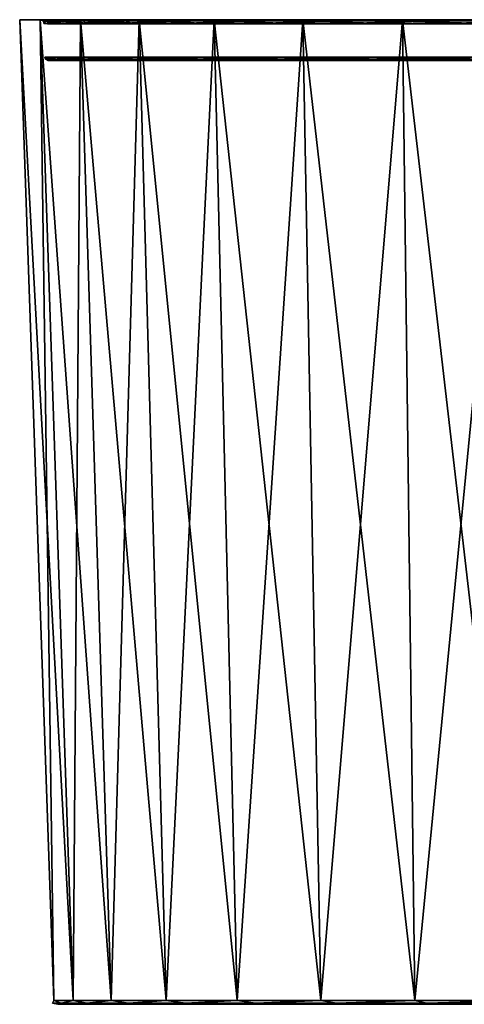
# Model space of a CAD drawing. Header units: millimetres. Extents: x -45.8 to 45.8, y 0 to 75.1.
# Tile 1 of 8: x -45.8 to -11.9, y 0 to 75. Entities that reach past the tile are written whole.
import ezdxf

# ---------------------------------------------------------------- set-up
doc = ezdxf.new("R2010")
doc.units = ezdxf.units.MM
doc.header["$LTSCALE"] = 65.185185
for name, color, linetype in [('1', 7, 'CONTINUOUS'), ('11', 7, 'CONTINUOUS'), ('16', 7, 'CONTINUOUS'), ('17', 7, 'CONTINUOUS'), ('18', 7, 'CONTINUOUS'), ('19', 7, 'CONTINUOUS'), ('2', 7, 'CONTINUOUS'), ('5', 7, 'CONTINUOUS'), ('8', 7, 'CONTINUOUS'), ('9', 7, 'CONTINUOUS')]:
    doc.layers.add(name, color=color, linetype=linetype)

msp = doc.modelspace()

# ---------------------------------------------------------------- linework, layer by layer
at = {"layer": '1', "color": 151, "linetype": 'Continuous', "true_color": 0x94c5ff}
for points in [[(-42.907, 0, 3.976), (-41.446, 0, -11.793), (-41.446, 0, 11.793), (-42.907, 0, 3.976)], [(-42.907, 0, -3.976), (-41.446, 0, -11.793), (-42.907, 0, 3.976), (-42.907, 0, -3.976)], [(-41.446, 0, 11.793), (-38.574, 0, -19.208), (-38.574, 0, 19.208), (-41.446, 0, 11.793)], [(-41.446, 0, -11.793), (-38.574, 0, -19.208), (-41.446, 0, 11.793), (-41.446, 0, -11.793)], [(-38.574, 0, -19.208), (-34.387, 0, -25.968), (-38.574, 0, 19.208), (-38.574, 0, -19.208)], [(-38.574, 0, 19.208), (-34.387, 0, -25.968), (-34.387, 0, 25.968), (-38.574, 0, 19.208)], [(-34.387, 0, 25.968), (-29.03, 0, -31.845), (-29.03, 0, 31.845), (-34.387, 0, 25.968)], [(-34.387, 0, -25.968), (-29.03, 0, -31.845), (-34.387, 0, 25.968), (-34.387, 0, -25.968)], [(-29.03, 0, 31.845), (-22.684, 0, -36.637), (-22.684, 0, 36.637), (-29.03, 0, 31.845)], [(-29.03, 0, -31.845), (-22.684, 0, -36.637), (-29.03, 0, 31.845), (-29.03, 0, -31.845)], [(-22.684, 0, 36.637), (-15.566, 0, -40.181), (-15.566, 0, 40.181), (-22.684, 0, 36.637)], [(-22.684, 0, -36.637), (-15.566, 0, -40.181), (-22.684, 0, 36.637), (-22.684, 0, -36.637)], [(-15.566, 0, 40.181), (-7.918, 0, -42.358), (-7.918, 0, 42.358), (-15.566, 0, 40.181)], [(-15.566, 0, -40.181), (-7.918, 0, -42.358), (-15.566, 0, 40.181), (-15.566, 0, -40.181)]]:
    msp.add_3dface(points, dxfattribs=at)
at = {"layer": '11', "color": 151, "linetype": 'Continuous', "true_color": 0x94c5ff}
for points in [[(-43.888, 72.138, 1.041), (-43.27, 71.994, -7.155), (-43.312, 72.138, -7.162), (-43.888, 72.138, 1.041)], [(-42.924, 72.138, 9.207), (-43.845, 71.994, 1.04), (-43.888, 72.138, 1.041), (-42.924, 72.138, 9.207)], [(-43.845, 71.994, 1.04), (-43.27, 71.994, -7.155), (-43.888, 72.138, 1.041), (-43.845, 71.994, 1.04)], [(-42.882, 71.994, 9.198), (-43.845, 71.994, 1.04), (-42.924, 72.138, 9.207), (-42.882, 71.994, 9.198)], [(-43.312, 72.138, -7.162), (-41.176, 71.994, -15.099), (-41.216, 72.138, -15.114), (-43.312, 72.138, -7.162)], [(-43.27, 71.994, -7.155), (-41.176, 71.994, -15.099), (-43.312, 72.138, -7.162), (-43.27, 71.994, -7.155)], [(-40.454, 72.138, 17.051), (-42.882, 71.994, 9.198), (-42.924, 72.138, 9.207), (-40.454, 72.138, 17.051)], [(-40.414, 71.994, 17.034), (-42.882, 71.994, 9.198), (-40.454, 72.138, 17.051), (-40.414, 71.994, 17.034)], [(-41.216, 72.138, -15.114), (-37.638, 71.994, -22.513), (-37.675, 72.138, -22.535), (-41.216, 72.138, -15.114)], [(-41.176, 71.994, -15.099), (-37.638, 71.994, -22.513), (-41.216, 72.138, -15.114), (-41.176, 71.994, -15.099)], [(-36.564, 72.138, 24.296), (-40.414, 71.994, 17.034), (-40.454, 72.138, 17.051), (-36.564, 72.138, 24.296)], [(-36.528, 71.994, 24.272), (-40.414, 71.994, 17.034), (-36.564, 72.138, 24.296), (-36.528, 71.994, 24.272)], [(-37.675, 72.138, -22.535), (-32.779, 71.994, -29.137), (-32.811, 72.138, -29.166), (-37.675, 72.138, -22.535)], [(-37.638, 71.994, -22.513), (-32.779, 71.994, -29.137), (-37.675, 72.138, -22.535), (-37.638, 71.994, -22.513)], [(-31.392, 72.138, 30.688), (-36.528, 71.994, 24.272), (-36.564, 72.138, 24.296), (-31.392, 72.138, 30.688)], [(-31.361, 71.994, 30.659), (-36.528, 71.994, 24.272), (-31.392, 72.138, 30.688), (-31.361, 71.994, 30.659)], [(-32.779, 71.994, -29.137), (-26.77, 71.994, -34.739), (-32.811, 72.138, -29.166), (-32.779, 71.994, -29.137)], [(-32.811, 72.138, -29.166), (-26.77, 71.994, -34.739), (-26.796, 72.138, -34.773), (-32.811, 72.138, -29.166)], [(-25.118, 72.138, 36.004), (-31.361, 71.994, 30.659), (-31.392, 72.138, 30.688), (-25.118, 72.138, 36.004)], [(-25.093, 71.994, 35.969), (-31.361, 71.994, 30.659), (-25.118, 72.138, 36.004), (-25.093, 71.994, 35.969)], [(-26.77, 71.994, -34.739), (-19.822, 71.994, -39.122), (-26.796, 72.138, -34.773), (-26.77, 71.994, -34.739)], [(-26.796, 72.138, -34.773), (-19.822, 71.994, -39.122), (-19.842, 72.138, -39.16), (-26.796, 72.138, -34.773)], [(-17.963, 72.138, 40.057), (-25.093, 71.994, 35.969), (-25.118, 72.138, 36.004), (-17.963, 72.138, 40.057)], [(-17.945, 71.994, 40.018), (-25.093, 71.994, 35.969), (-17.963, 72.138, 40.057), (-17.945, 71.994, 40.018)], [(-19.822, 71.994, -39.122), (-12.179, 71.994, -42.133), (-19.842, 72.138, -39.16), (-19.822, 71.994, -39.122)], [(-19.842, 72.138, -39.16), (-12.179, 71.994, -42.133), (-12.19, 72.138, -42.174), (-19.842, 72.138, -39.16)], [(-10.177, 72.138, 42.704), (-17.945, 71.994, 40.018), (-17.963, 72.138, 40.057), (-10.177, 72.138, 42.704)], [(-10.167, 71.994, 42.663), (-17.945, 71.994, 40.018), (-10.177, 72.138, 42.704), (-10.167, 71.994, 42.663)], [(-12.179, 71.994, -42.133), (-4.108, 71.994, -43.665), (-12.19, 72.138, -42.174), (-12.179, 71.994, -42.133)], [(-12.19, 72.138, -42.174), (-4.108, 71.994, -43.665), (-4.112, 72.138, -43.707), (-12.19, 72.138, -42.174)], [(-43.845, 71.994, 1.04), (-43.465, 71.888, -4.984), (-43.27, 71.994, -7.155), (-43.845, 71.994, 1.04)], [(-42.882, 71.994, 9.198), (-43.649, 71.888, 2.968), (-43.845, 71.994, 1.04), (-42.882, 71.994, 9.198)], [(-43.649, 71.888, 2.968), (-43.465, 71.888, -4.984), (-43.845, 71.994, 1.04), (-43.649, 71.888, 2.968)], [(-42.391, 71.888, 10.822), (-43.649, 71.888, 2.968), (-42.882, 71.994, 9.198), (-42.391, 71.888, 10.822)], [(-43.465, 71.888, -4.984), (-41.845, 71.888, -12.771), (-43.27, 71.994, -7.155), (-43.465, 71.888, -4.984)], [(-43.27, 71.994, -7.155), (-41.845, 71.888, -12.771), (-41.176, 71.994, -15.099), (-43.27, 71.994, -7.155)], [(-40.414, 71.994, 17.034), (-42.391, 71.888, 10.822), (-42.882, 71.994, 9.198), (-40.414, 71.994, 17.034)], [(-39.73, 71.888, 18.319), (-42.391, 71.888, 10.822), (-40.414, 71.994, 17.034), (-39.73, 71.888, 18.319)], [(-41.845, 71.888, -12.771), (-38.841, 71.888, -20.137), (-41.176, 71.994, -15.099), (-41.845, 71.888, -12.771)], [(-41.176, 71.994, -15.099), (-38.841, 71.888, -20.137), (-37.638, 71.994, -22.513), (-41.176, 71.994, -15.099)], [(-36.528, 71.994, 24.272), (-39.73, 71.888, 18.319), (-40.414, 71.994, 17.034), (-36.528, 71.994, 24.272)], [(-35.757, 71.888, 25.209), (-39.73, 71.888, 18.319), (-36.528, 71.994, 24.272), (-35.757, 71.888, 25.209)], [(-38.841, 71.888, -20.137), (-34.553, 71.888, -26.836), (-37.638, 71.994, -22.513), (-38.841, 71.888, -20.137)], [(-37.638, 71.994, -22.513), (-34.553, 71.888, -26.836), (-32.779, 71.994, -29.137), (-37.638, 71.994, -22.513)], [(-31.361, 71.994, 30.659), (-35.757, 71.888, 25.209), (-36.528, 71.994, 24.272), (-31.361, 71.994, 30.659)], [(-30.602, 71.888, 31.267), (-35.757, 71.888, 25.209), (-31.361, 71.994, 30.659), (-30.602, 71.888, 31.267)], [(-34.553, 71.888, -26.836), (-29.123, 71.888, -32.649), (-32.779, 71.994, -29.137), (-34.553, 71.888, -26.836)], [(-32.779, 71.994, -29.137), (-29.123, 71.888, -32.649), (-26.77, 71.994, -34.739), (-32.779, 71.994, -29.137)], [(-25.093, 71.994, 35.969), (-30.602, 71.888, 31.267), (-31.361, 71.994, 30.659), (-25.093, 71.994, 35.969)], [(-24.435, 71.888, 36.291), (-30.602, 71.888, 31.267), (-25.093, 71.994, 35.969), (-24.435, 71.888, 36.291)], [(-29.123, 71.888, -32.649), (-22.73, 71.888, -37.382), (-26.77, 71.994, -34.739), (-29.123, 71.888, -32.649)], [(-26.77, 71.994, -34.739), (-22.73, 71.888, -37.382), (-19.822, 71.994, -39.122), (-26.77, 71.994, -34.739)], [(-17.945, 71.994, 40.018), (-24.435, 71.888, 36.291), (-25.093, 71.994, 35.969), (-17.945, 71.994, 40.018)], [(-17.46, 71.888, 40.115), (-24.435, 71.888, 36.291), (-17.945, 71.994, 40.018), (-17.46, 71.888, 40.115)], [(-22.73, 71.888, -37.382), (-15.586, 71.888, -40.88), (-19.822, 71.994, -39.122), (-22.73, 71.888, -37.382)], [(-19.822, 71.994, -39.122), (-15.586, 71.888, -40.88), (-12.179, 71.994, -42.133), (-19.822, 71.994, -39.122)], [(-10.167, 71.994, 42.663), (-17.46, 71.888, 40.115), (-17.945, 71.994, 40.018), (-10.167, 71.994, 42.663)], [(-9.908, 71.888, 42.614), (-17.46, 71.888, 40.115), (-10.167, 71.994, 42.663), (-9.908, 71.888, 42.614)], [(-15.586, 71.888, -40.88), (-7.927, 71.888, -43.026), (-12.179, 71.994, -42.133), (-15.586, 71.888, -40.88)], [(-12.179, 71.994, -42.133), (-7.927, 71.888, -43.026), (-4.108, 71.994, -43.665), (-12.179, 71.994, -42.133)]]:
    msp.add_3dface(points, dxfattribs=at)
at = {"layer": '16', "color": 7, "linetype": 'Continuous', "true_color": 0xfbfbfb}
for points in [[(-43.389, 75), (-22.5, 75), (-21.733, 75, -5.823), (-43.389, 75)], [(-42.651, 75, -7.972), (-43.389, 75), (-21.733, 75, -5.823), (-42.651, 75, -7.972)], [(-43.389, 75), (-42.651, 75, 7.972), (-22.5, 75), (-43.389, 75)], [(-19.486, 75, -11.25), (-42.651, 75, -7.972), (-21.733, 75, -5.823), (-19.486, 75, -11.25)], [(-40.459, 75, -15.674), (-42.651, 75, -7.972), (-19.486, 75, -11.25), (-40.459, 75, -15.674)], [(-21.733, 75, 5.823), (-42.651, 75, 7.972), (-19.486, 75, 11.25), (-21.733, 75, 5.823)], [(-22.5, 75), (-42.651, 75, 7.972), (-21.733, 75, 5.823), (-22.5, 75)], [(-42.651, 75, 7.972), (-40.459, 75, 15.674), (-19.486, 75, 11.25), (-42.651, 75, 7.972)], [(-11.25, 75, -19.486), (-40.459, 75, -15.674), (-15.91, 75, -15.91), (-11.25, 75, -19.486)], [(-5.823, 75, -21.733), (-40.459, 75, -15.674), (-11.25, 75, -19.486), (-5.823, 75, -21.733)], [(-36.891, 75, -22.841), (-40.459, 75, -15.674), (-5.823, 75, -21.733), (-36.891, 75, -22.841)], [(-19.486, 75, 11.25), (-40.459, 75, 15.674), (-15.91, 75, 15.91), (-19.486, 75, 11.25)], [(-15.91, 75, -15.91), (-40.459, 75, -15.674), (-19.486, 75, -11.25), (-15.91, 75, -15.91)], [(-40.459, 75, 15.674), (-36.891, 75, 22.841), (-15.91, 75, 15.91), (-40.459, 75, 15.674)], [(-36.891, 75, 22.841), (36.891, 75, 22.841), (0, 75, 22.5), (-36.891, 75, 22.841)], [(-32.065, 75, 29.231), (36.891, 75, 22.841), (-36.891, 75, 22.841), (-32.065, 75, 29.231)], [(0, 75, -22.5), (-36.891, 75, -22.841), (-5.823, 75, -21.733), (0, 75, -22.5)], [(36.891, 75, -22.841), (-36.891, 75, -22.841), (0, 75, -22.5), (36.891, 75, -22.841)], [(32.065, 75, -29.231), (-36.891, 75, -22.841), (36.891, 75, -22.841), (32.065, 75, -29.231)], [(-32.065, 75, -29.231), (-36.891, 75, -22.841), (32.065, 75, -29.231), (-32.065, 75, -29.231)], [(-5.823, 75, 21.733), (-36.891, 75, 22.841), (0, 75, 22.5), (-5.823, 75, 21.733)], [(-11.25, 75, 19.486), (-36.891, 75, 22.841), (-5.823, 75, 21.733), (-11.25, 75, 19.486)], [(-15.91, 75, 15.91), (-36.891, 75, 22.841), (-11.25, 75, 19.486), (-15.91, 75, 15.91)], [(32.065, 75, 29.231), (36.891, 75, 22.841), (-32.065, 75, 29.231), (32.065, 75, 29.231)], [(-26.148, 75, 34.625), (32.065, 75, 29.231), (-32.065, 75, 29.231), (-26.148, 75, 34.625)], [(26.148, 75, -34.625), (-32.065, 75, -29.231), (32.065, 75, -29.231), (26.148, 75, -34.625)], [(-26.148, 75, -34.625), (-32.065, 75, -29.231), (26.148, 75, -34.625), (-26.148, 75, -34.625)], [(19.34, 75, -38.84), (-26.148, 75, -34.625), (26.148, 75, -34.625), (19.34, 75, -38.84)], [(-19.34, 75, -38.84), (-26.148, 75, -34.625), (19.34, 75, -38.84), (-19.34, 75, -38.84)], [(26.148, 75, 34.625), (32.065, 75, 29.231), (-26.148, 75, 34.625), (26.148, 75, 34.625)], [(-19.34, 75, 38.84), (26.148, 75, 34.625), (-26.148, 75, 34.625), (-19.34, 75, 38.84)], [(11.874, 75, -41.733), (-19.34, 75, -38.84), (19.34, 75, -38.84), (11.874, 75, -41.733)], [(-11.874, 75, -41.733), (-19.34, 75, -38.84), (11.874, 75, -41.733), (-11.874, 75, -41.733)], [(-19.34, 75, 38.84), (-11.874, 75, 41.733), (-8.687, 75, 40.715), (-19.34, 75, 38.84)], [(26.148, 75, 34.625), (-19.34, 75, 38.84), (-8.195, 75, 38.294), (26.148, 75, 34.625)], [(-8.195, 75, 38.294), (-19.34, 75, 38.84), (-8.687, 75, 40.715), (-8.195, 75, 38.294)]]:
    msp.add_3dface(points, dxfattribs=at)
at = {"layer": '17', "color": 250, "linetype": 'Continuous', "true_color": 0x1c1c1c}
for points in [[(-42.943, 74.908, 7.572), (-43.389, 75), (-43.605, 74.908), (-42.943, 74.908, 7.572)], [(-42.651, 75, 7.972), (-43.389, 75), (-42.943, 74.908, 7.572), (-42.651, 75, 7.972)], [(-40.975, 74.908, 14.914), (-42.651, 75, 7.972), (-42.943, 74.908, 7.572), (-40.975, 74.908, 14.914)], [(-40.459, 75, 15.674), (-42.651, 75, 7.972), (-40.975, 74.908, 14.914), (-40.459, 75, 15.674)], [(-37.763, 74.908, 21.803), (-40.459, 75, 15.674), (-40.975, 74.908, 14.914), (-37.763, 74.908, 21.803)], [(-36.891, 75, 22.841), (-40.459, 75, 15.674), (-37.763, 74.908, 21.803), (-36.891, 75, 22.841)], [(-33.403, 74.908, 28.029), (-36.891, 75, 22.841), (-37.763, 74.908, 21.803), (-33.403, 74.908, 28.029)], [(-32.065, 75, 29.231), (-36.891, 75, 22.841), (-33.403, 74.908, 28.029), (-32.065, 75, 29.231)], [(-28.029, 74.908, 33.403), (-32.065, 75, 29.231), (-33.403, 74.908, 28.029), (-28.029, 74.908, 33.403)], [(-26.148, 75, 34.625), (-32.065, 75, 29.231), (-28.029, 74.908, 33.403), (-26.148, 75, 34.625)], [(-21.803, 74.908, 37.763), (-26.148, 75, 34.625), (-28.029, 74.908, 33.403), (-21.803, 74.908, 37.763)], [(-19.34, 75, 38.84), (-26.148, 75, 34.625), (-21.803, 74.908, 37.763), (-19.34, 75, 38.84)], [(-14.914, 74.908, 40.975), (-19.34, 75, 38.84), (-21.803, 74.908, 37.763), (-14.914, 74.908, 40.975)], [(-11.874, 75, 41.733), (-19.34, 75, 38.84), (-14.914, 74.908, 40.975), (-11.874, 75, 41.733)], [(-7.572, 74.908, 42.943), (-11.874, 75, 41.733), (-14.914, 74.908, 40.975), (-7.572, 74.908, 42.943)], [(-42.945, 74.69, 8.028), (-43.605, 74.908), (-43.689, 74.69), (-42.945, 74.69, 8.028)], [(-42.943, 74.908, 7.572), (-43.605, 74.908), (-42.945, 74.69, 8.028), (-42.943, 74.908, 7.572)], [(-40.975, 74.908, 14.914), (-42.943, 74.908, 7.572), (-42.945, 74.69, 8.028), (-40.975, 74.908, 14.914)], [(-40.739, 74.69, 15.782), (-40.975, 74.908, 14.914), (-42.945, 74.69, 8.028), (-40.739, 74.69, 15.782)], [(-37.763, 74.908, 21.803), (-40.975, 74.908, 14.914), (-40.739, 74.69, 15.782), (-37.763, 74.908, 21.803)], [(-37.145, 74.69, 22.999), (-37.763, 74.908, 21.803), (-40.739, 74.69, 15.782), (-37.145, 74.69, 22.999)], [(-33.403, 74.908, 28.029), (-37.763, 74.908, 21.803), (-37.145, 74.69, 22.999), (-33.403, 74.908, 28.029)], [(-32.287, 74.69, 29.433), (-33.403, 74.908, 28.029), (-37.145, 74.69, 22.999), (-32.287, 74.69, 29.433)], [(-28.029, 74.908, 33.403), (-33.403, 74.908, 28.029), (-32.287, 74.69, 29.433), (-28.029, 74.908, 33.403)], [(-26.329, 74.69, 34.865), (-28.029, 74.908, 33.403), (-32.287, 74.69, 29.433), (-26.329, 74.69, 34.865)], [(-21.803, 74.908, 37.763), (-28.029, 74.908, 33.403), (-26.329, 74.69, 34.865), (-21.803, 74.908, 37.763)], [(-19.474, 74.69, 39.109), (-21.803, 74.908, 37.763), (-26.329, 74.69, 34.865), (-19.474, 74.69, 39.109)], [(-14.914, 74.908, 40.975), (-21.803, 74.908, 37.763), (-19.474, 74.69, 39.109), (-14.914, 74.908, 40.975)], [(-11.956, 74.69, 42.021), (-14.914, 74.908, 40.975), (-19.474, 74.69, 39.109), (-11.956, 74.69, 42.021)], [(-7.572, 74.908, 42.943), (-14.914, 74.908, 40.975), (-11.956, 74.69, 42.021), (-7.572, 74.908, 42.943)], [(-4.031, 74.69, 43.503), (-7.572, 74.908, 42.943), (-11.956, 74.69, 42.021), (-4.031, 74.69, 43.503)]]:
    msp.add_3dface(points, dxfattribs=at)
at = {"layer": '18', "color": 250, "linetype": 'Continuous', "true_color": 0x1c1c1c}
for points in [[(-43.389, 75), (-42.651, 75, -7.972), (-43.605, 74.908), (-43.389, 75)], [(-43.605, 74.908), (-42.651, 75, -7.972), (-42.943, 74.908, -7.572), (-43.605, 74.908)], [(-42.943, 74.908, -7.572), (-42.651, 75, -7.972), (-40.975, 74.908, -14.914), (-42.943, 74.908, -7.572)], [(-42.651, 75, -7.972), (-40.459, 75, -15.674), (-40.975, 74.908, -14.914), (-42.651, 75, -7.972)], [(-40.975, 74.908, -14.914), (-40.459, 75, -15.674), (-37.763, 74.908, -21.803), (-40.975, 74.908, -14.914)], [(-40.459, 75, -15.674), (-36.891, 75, -22.841), (-37.763, 74.908, -21.803), (-40.459, 75, -15.674)], [(-37.763, 74.908, -21.803), (-36.891, 75, -22.841), (-33.403, 74.908, -28.029), (-37.763, 74.908, -21.803)], [(-36.891, 75, -22.841), (-32.065, 75, -29.231), (-33.403, 74.908, -28.029), (-36.891, 75, -22.841)], [(-33.403, 74.908, -28.029), (-32.065, 75, -29.231), (-28.029, 74.908, -33.403), (-33.403, 74.908, -28.029)], [(-32.065, 75, -29.231), (-26.148, 75, -34.625), (-28.029, 74.908, -33.403), (-32.065, 75, -29.231)], [(-28.029, 74.908, -33.403), (-26.148, 75, -34.625), (-21.803, 74.908, -37.763), (-28.029, 74.908, -33.403)], [(-26.148, 75, -34.625), (-19.34, 75, -38.84), (-21.803, 74.908, -37.763), (-26.148, 75, -34.625)], [(-21.803, 74.908, -37.763), (-19.34, 75, -38.84), (-14.914, 74.908, -40.975), (-21.803, 74.908, -37.763)], [(-19.34, 75, -38.84), (-11.874, 75, -41.733), (-14.914, 74.908, -40.975), (-19.34, 75, -38.84)], [(-14.914, 74.908, -40.975), (-11.874, 75, -41.733), (-7.572, 74.908, -42.943), (-14.914, 74.908, -40.975)], [(-43.689, 74.69), (-43.605, 74.908), (-42.943, 74.908, -7.572), (-43.689, 74.69)], [(-43.689, 74.69), (-42.943, 74.908, -7.572), (-42.945, 74.69, -8.028), (-43.689, 74.69)], [(-42.943, 74.908, -7.572), (-40.975, 74.908, -14.914), (-42.945, 74.69, -8.028), (-42.943, 74.908, -7.572)], [(-42.945, 74.69, -8.028), (-40.975, 74.908, -14.914), (-40.739, 74.69, -15.782), (-42.945, 74.69, -8.028)], [(-40.975, 74.908, -14.914), (-37.763, 74.908, -21.803), (-40.739, 74.69, -15.782), (-40.975, 74.908, -14.914)], [(-40.739, 74.69, -15.782), (-37.763, 74.908, -21.803), (-37.145, 74.69, -22.999), (-40.739, 74.69, -15.782)], [(-37.763, 74.908, -21.803), (-33.403, 74.908, -28.029), (-37.145, 74.69, -22.999), (-37.763, 74.908, -21.803)], [(-37.145, 74.69, -22.999), (-33.403, 74.908, -28.029), (-32.287, 74.69, -29.433), (-37.145, 74.69, -22.999)], [(-33.403, 74.908, -28.029), (-28.029, 74.908, -33.403), (-32.287, 74.69, -29.433), (-33.403, 74.908, -28.029)], [(-32.287, 74.69, -29.433), (-28.029, 74.908, -33.403), (-26.329, 74.69, -34.865), (-32.287, 74.69, -29.433)], [(-28.029, 74.908, -33.403), (-21.803, 74.908, -37.763), (-26.329, 74.69, -34.865), (-28.029, 74.908, -33.403)], [(-26.329, 74.69, -34.865), (-21.803, 74.908, -37.763), (-19.474, 74.69, -39.109), (-26.329, 74.69, -34.865)], [(-21.803, 74.908, -37.763), (-14.914, 74.908, -40.975), (-19.474, 74.69, -39.109), (-21.803, 74.908, -37.763)], [(-19.474, 74.69, -39.109), (-14.914, 74.908, -40.975), (-11.956, 74.69, -42.021), (-19.474, 74.69, -39.109)], [(-14.914, 74.908, -40.975), (-7.572, 74.908, -42.943), (-11.956, 74.69, -42.021), (-14.914, 74.908, -40.975)], [(-11.956, 74.69, -42.021), (-7.572, 74.908, -42.943), (-4.031, 74.69, -43.503), (-11.956, 74.69, -42.021)]]:
    msp.add_3dface(points, dxfattribs=at)
at = {"layer": '19', "color": 250, "linetype": 'Continuous', "true_color": 0x1c1c1c}
for points in [[(-21.733, 74.99, -5.823), (-22.5, 74.99), (21.733, 74.99, -5.823), (-21.733, 74.99, -5.823)], [(21.733, 74.99, -5.823), (-22.5, 74.99), (22.5, 74.99), (21.733, 74.99, -5.823)], [(22.5, 74.99), (-22.5, 74.99), (-21.733, 74.99, 5.823), (22.5, 74.99)], [(21.733, 74.99, 5.823), (22.5, 74.99), (-21.733, 74.99, 5.823), (21.733, 74.99, 5.823)], [(-19.486, 74.99, 11.25), (21.733, 74.99, 5.823), (-21.733, 74.99, 5.823), (-19.486, 74.99, 11.25)], [(-19.486, 74.99, -11.25), (-21.733, 74.99, -5.823), (19.486, 74.99, -11.25), (-19.486, 74.99, -11.25)], [(19.486, 74.99, -11.25), (-21.733, 74.99, -5.823), (21.733, 74.99, -5.823), (19.486, 74.99, -11.25)], [(19.486, 74.99, 11.25), (21.733, 74.99, 5.823), (-19.486, 74.99, 11.25), (19.486, 74.99, 11.25)], [(-15.91, 74.99, 15.91), (19.486, 74.99, 11.25), (-19.486, 74.99, 11.25), (-15.91, 74.99, 15.91)], [(-15.91, 74.99, -15.91), (-19.486, 74.99, -11.25), (15.91, 74.99, -15.91), (-15.91, 74.99, -15.91)], [(15.91, 74.99, -15.91), (-19.486, 74.99, -11.25), (19.486, 74.99, -11.25), (15.91, 74.99, -15.91)], [(15.91, 74.99, 15.91), (19.486, 74.99, 11.25), (-15.91, 74.99, 15.91), (15.91, 74.99, 15.91)], [(-11.25, 74.99, 19.486), (15.91, 74.99, 15.91), (-15.91, 74.99, 15.91), (-11.25, 74.99, 19.486)], [(-11.25, 74.99, -19.486), (-15.91, 74.99, -15.91), (11.25, 74.99, -19.486), (-11.25, 74.99, -19.486)], [(11.25, 74.99, -19.486), (-15.91, 74.99, -15.91), (15.91, 74.99, -15.91), (11.25, 74.99, -19.486)]]:
    msp.add_3dface(points, dxfattribs=at)
at = {"layer": '2', "color": 151, "linetype": 'Continuous', "true_color": 0x94c5ff}
for points in [[(-45.804, 75, 4.244), (-44.244, 75, 12.589), (-45.804, 75, -4.244), (-45.804, 75, 4.244)], [(-45.804, 75, -4.244), (-44.244, 75, 12.589), (-44.265, 75, 1.493), (-45.804, 75, -4.244)], [(-44.244, 75, -12.589), (-45.804, 75, -4.244), (-44.265, 75, 1.493), (-44.244, 75, -12.589)], [(-44.265, 75, 1.493), (-44.244, 75, 12.589), (-43.222, 75, 9.668), (-44.265, 75, 1.493)], [(-43.775, 75, -6.733), (-44.244, 75, -12.589), (-44.265, 75, 1.493), (-43.775, 75, -6.733)], [(-44.244, 75, 12.589), (-41.178, 75, 20.504), (-43.222, 75, 9.668), (-44.244, 75, 12.589)], [(-41.178, 75, -20.504), (-44.244, 75, -12.589), (-41.77, 75, -14.726), (-41.178, 75, -20.504)], [(-41.77, 75, -14.726), (-44.244, 75, -12.589), (-43.775, 75, -6.733), (-41.77, 75, -14.726)], [(-43.222, 75, 9.668), (-41.178, 75, 20.504), (-40.683, 75, 17.507), (-43.222, 75, 9.668)], [(-38.319, 75, -22.209), (-41.178, 75, -20.504), (-41.77, 75, -14.726), (-38.319, 75, -22.209)], [(-41.178, 75, 20.504), (-36.709, 75, 27.721), (-40.683, 75, 17.507), (-41.178, 75, 20.504)], [(-36.709, 75, -27.721), (-41.178, 75, -20.504), (-38.319, 75, -22.209), (-36.709, 75, -27.721)], [(-40.683, 75, 17.507), (-36.709, 75, 27.721), (-36.735, 75, 24.741), (-40.683, 75, 17.507)], [(-33.541, 75, -28.924), (-36.709, 75, -27.721), (-38.319, 75, -22.209), (-33.541, 75, -28.924)], [(-36.735, 75, 24.741), (-36.709, 75, 27.721), (-31.516, 75, 31.118), (-36.735, 75, 24.741)], [(-36.709, 75, 27.721), (-30.99, 75, 33.994), (-31.516, 75, 31.118), (-36.709, 75, 27.721)], [(-30.99, 75, -33.994), (-36.709, 75, -27.721), (-33.541, 75, -28.924), (-30.99, 75, -33.994)], [(-27.602, 75, -34.637), (-30.99, 75, -33.994), (-33.541, 75, -28.924), (-27.602, 75, -34.637)], [(-31.516, 75, 31.118), (-30.99, 75, 33.994), (-25.205, 75, 36.418), (-31.516, 75, 31.118)], [(-30.99, 75, 33.994), (-24.216, 75, 39.11), (-25.205, 75, 36.418), (-30.99, 75, 33.994)], [(-24.216, 75, -39.11), (-30.99, 75, -33.994), (-27.602, 75, -34.637), (-24.216, 75, -39.11)], [(-20.708, 75, -39.151), (-24.216, 75, -39.11), (-27.602, 75, -34.637), (-20.708, 75, -39.151)], [(-25.205, 75, 36.418), (-24.216, 75, 39.11), (-18.022, 75, 40.457), (-25.205, 75, 36.418)], [(-24.216, 75, 39.11), (-16.617, 75, 42.894), (-18.022, 75, 40.457), (-24.216, 75, 39.11)], [(-16.617, 75, -42.894), (-24.216, 75, -39.11), (-20.708, 75, -39.151), (-16.617, 75, -42.894)], [(-13.096, 75, -42.309), (-16.617, 75, -42.894), (-20.708, 75, -39.151), (-13.096, 75, -42.309)], [(-18.022, 75, 40.457), (-16.617, 75, 42.894), (-10.368, 75, 43.059), (-18.022, 75, 40.457)], [(-16.617, 75, 42.894), (-8.452, 75, 45.217), (-10.368, 75, 43.059), (-16.617, 75, 42.894)], [(-8.452, 75, -45.217), (-16.617, 75, -42.894), (-13.096, 75, -42.309), (-8.452, 75, -45.217)], [(-5.032, 75, -44.003), (-8.452, 75, -45.217), (-13.096, 75, -42.309), (-5.032, 75, -44.003)]]:
    msp.add_3dface(points, dxfattribs=at)
at = {"layer": '5', "color": 151, "linetype": 'Continuous', "true_color": 0x94c5ff}
for points in [[(-45.804, 75, 4.244), (-45.804, 75, -4.244), (-43.206, 0.29, 4.004), (-45.804, 75, 4.244)], [(-41.735, 0.29, 11.875), (-45.804, 75, 4.244), (-43.206, 0.29, 4.004), (-41.735, 0.29, 11.875)], [(-44.244, 75, 12.589), (-45.804, 75, 4.244), (-41.735, 0.29, 11.875), (-44.244, 75, 12.589)], [(-43.206, 0.29, 4.004), (-45.804, 75, -4.244), (-43.206, 0.29, -4.004), (-43.206, 0.29, 4.004)], [(-45.804, 75, -4.244), (-44.244, 75, -12.589), (-43.206, 0.29, -4.004), (-45.804, 75, -4.244)], [(-38.842, 0.29, 19.341), (-44.244, 75, 12.589), (-41.735, 0.29, 11.875), (-38.842, 0.29, 19.341)], [(-41.178, 75, 20.504), (-44.244, 75, 12.589), (-38.842, 0.29, 19.341), (-41.178, 75, 20.504)], [(-43.206, 0.29, -4.004), (-44.244, 75, -12.589), (-41.735, 0.29, -11.875), (-43.206, 0.29, -4.004)], [(-44.244, 75, -12.589), (-41.178, 75, -20.504), (-41.735, 0.29, -11.875), (-44.244, 75, -12.589)], [(-41.735, 0.29, -11.875), (-41.178, 75, -20.504), (-38.842, 0.29, -19.341), (-41.735, 0.29, -11.875)], [(-34.627, 0.29, 26.149), (-41.178, 75, 20.504), (-38.842, 0.29, 19.341), (-34.627, 0.29, 26.149)], [(-36.709, 75, 27.721), (-41.178, 75, 20.504), (-34.627, 0.29, 26.149), (-36.709, 75, 27.721)], [(-41.178, 75, -20.504), (-36.709, 75, -27.721), (-38.842, 0.29, -19.341), (-41.178, 75, -20.504)], [(-38.842, 0.29, -19.341), (-36.709, 75, -27.721), (-34.627, 0.29, -26.149), (-38.842, 0.29, -19.341)], [(-29.232, 0.29, 32.066), (-36.709, 75, 27.721), (-34.627, 0.29, 26.149), (-29.232, 0.29, 32.066)], [(-36.709, 75, -27.721), (-30.99, 75, -33.994), (-34.627, 0.29, -26.149), (-36.709, 75, -27.721)], [(-30.99, 75, 33.994), (-36.709, 75, 27.721), (-29.232, 0.29, 32.066), (-30.99, 75, 33.994)], [(-34.627, 0.29, -26.149), (-30.99, 75, -33.994), (-29.232, 0.29, -32.066), (-34.627, 0.29, -26.149)], [(-30.99, 75, -33.994), (-24.216, 75, -39.11), (-29.232, 0.29, -32.066), (-30.99, 75, -33.994)], [(-24.216, 75, 39.11), (-30.99, 75, 33.994), (-22.842, 0.29, 36.892), (-24.216, 75, 39.11)], [(-22.842, 0.29, 36.892), (-30.99, 75, 33.994), (-29.232, 0.29, 32.066), (-22.842, 0.29, 36.892)], [(-29.232, 0.29, -32.066), (-24.216, 75, -39.11), (-22.842, 0.29, -36.892), (-29.232, 0.29, -32.066)], [(-24.216, 75, -39.11), (-16.617, 75, -42.894), (-22.842, 0.29, -36.892), (-24.216, 75, -39.11)], [(-16.617, 75, 42.894), (-24.216, 75, 39.11), (-15.675, 0.29, 40.461), (-16.617, 75, 42.894)], [(-15.675, 0.29, 40.461), (-24.216, 75, 39.11), (-22.842, 0.29, 36.892), (-15.675, 0.29, 40.461)], [(-22.842, 0.29, -36.892), (-16.617, 75, -42.894), (-15.675, 0.29, -40.461), (-22.842, 0.29, -36.892)], [(-16.617, 75, -42.894), (-8.452, 75, -45.217), (-15.675, 0.29, -40.461), (-16.617, 75, -42.894)], [(-8.452, 75, 45.217), (-16.617, 75, 42.894), (-7.973, 0.29, 42.652), (-8.452, 75, 45.217)], [(-7.973, 0.29, 42.652), (-16.617, 75, 42.894), (-15.675, 0.29, 40.461), (-7.973, 0.29, 42.652)], [(-15.675, 0.29, -40.461), (-8.452, 75, -45.217), (-7.973, 0.29, -42.652), (-15.675, 0.29, -40.461)]]:
    msp.add_3dface(points, dxfattribs=at)
at = {"layer": '8', "color": 151, "linetype": 'Continuous', "true_color": 0x94c5ff}
for points in [[(-43.775, 75, -6.733), (-44.265, 75, 1.493), (-43.79, 74.916, -5.06), (-43.775, 75, -6.733)], [(-44.265, 75, 1.493), (-43.222, 75, 9.668), (-43.983, 74.916, 2.948), (-44.265, 75, 1.493)], [(-43.79, 74.916, -5.06), (-44.265, 75, 1.493), (-43.983, 74.916, 2.948), (-43.79, 74.916, -5.06)], [(-43.983, 74.916, 2.948), (-43.222, 75, 9.668), (-42.723, 74.916, 10.859), (-43.983, 74.916, 2.948)], [(-42.151, 74.916, -12.901), (-43.775, 75, -6.733), (-43.79, 74.916, -5.06), (-42.151, 74.916, -12.901)], [(-41.77, 75, -14.726), (-43.775, 75, -6.733), (-42.151, 74.916, -12.901), (-41.77, 75, -14.726)], [(-43.222, 75, 9.668), (-40.683, 75, 17.507), (-42.723, 74.916, 10.859), (-43.222, 75, 9.668)], [(-42.723, 74.916, 10.859), (-40.683, 75, 17.507), (-40.052, 74.916, 18.411), (-42.723, 74.916, 10.859)], [(-39.121, 74.916, -20.316), (-41.77, 75, -14.726), (-42.151, 74.916, -12.901), (-39.121, 74.916, -20.316)], [(-38.319, 75, -22.209), (-41.77, 75, -14.726), (-39.121, 74.916, -20.316), (-38.319, 75, -22.209)], [(-40.683, 75, 17.507), (-36.735, 75, 24.741), (-40.052, 74.916, 18.411), (-40.683, 75, 17.507)], [(-40.052, 74.916, 18.411), (-36.735, 75, 24.741), (-36.059, 74.916, 25.355), (-40.052, 74.916, 18.411)], [(-34.798, 74.916, -27.06), (-38.319, 75, -22.209), (-39.121, 74.916, -20.316), (-34.798, 74.916, -27.06)], [(-33.541, 75, -28.924), (-38.319, 75, -22.209), (-34.798, 74.916, -27.06), (-33.541, 75, -28.924)], [(-36.735, 75, 24.741), (-31.516, 75, 31.118), (-36.059, 74.916, 25.355), (-36.735, 75, 24.741)], [(-36.059, 74.916, 25.355), (-31.516, 75, 31.118), (-30.876, 74.916, 31.462), (-36.059, 74.916, 25.355)], [(-29.327, 74.916, -32.911), (-33.541, 75, -28.924), (-34.798, 74.916, -27.06), (-29.327, 74.916, -32.911)], [(-27.602, 75, -34.637), (-33.541, 75, -28.924), (-29.327, 74.916, -32.911), (-27.602, 75, -34.637)], [(-31.516, 75, 31.118), (-25.205, 75, 36.418), (-30.876, 74.916, 31.462), (-31.516, 75, 31.118)], [(-30.876, 74.916, 31.462), (-25.205, 75, 36.418), (-24.672, 74.916, 36.53), (-30.876, 74.916, 31.462)], [(-22.887, 74.916, -37.674), (-27.602, 75, -34.637), (-29.327, 74.916, -32.911), (-22.887, 74.916, -37.674)], [(-20.708, 75, -39.151), (-27.602, 75, -34.637), (-22.887, 74.916, -37.674), (-20.708, 75, -39.151)], [(-25.205, 75, 36.418), (-18.022, 75, 40.457), (-24.672, 74.916, 36.53), (-25.205, 75, 36.418)], [(-24.672, 74.916, 36.53), (-18.022, 75, 40.457), (-17.654, 74.916, 40.392), (-24.672, 74.916, 36.53)], [(-15.691, 74.916, -41.194), (-20.708, 75, -39.151), (-22.887, 74.916, -37.674), (-15.691, 74.916, -41.194)], [(-13.096, 75, -42.309), (-20.708, 75, -39.151), (-15.691, 74.916, -41.194), (-13.096, 75, -42.309)], [(-18.022, 75, 40.457), (-10.368, 75, 43.059), (-17.654, 74.916, 40.392), (-18.022, 75, 40.457)], [(-17.654, 74.916, 40.392), (-10.368, 75, 43.059), (-10.053, 74.916, 42.92), (-17.654, 74.916, 40.392)], [(-7.977, 74.916, -43.353), (-13.096, 75, -42.309), (-15.691, 74.916, -41.194), (-7.977, 74.916, -43.353)], [(-5.032, 75, -44.003), (-13.096, 75, -42.309), (-7.977, 74.916, -43.353), (-5.032, 75, -44.003)], [(-43.965, 74.71, 1.483), (-43.983, 74.916, 2.948), (-42.929, 74.71, 9.602), (-43.965, 74.71, 1.483)], [(-43.983, 74.916, 2.948), (-42.723, 74.916, 10.859), (-42.929, 74.71, 9.602), (-43.983, 74.916, 2.948)], [(-43.79, 74.916, -5.06), (-43.983, 74.916, 2.948), (-43.965, 74.71, 1.483), (-43.79, 74.916, -5.06)], [(-43.479, 74.71, -6.687), (-43.79, 74.916, -5.06), (-43.965, 74.71, 1.483), (-43.479, 74.71, -6.687)], [(-42.151, 74.916, -12.901), (-43.79, 74.916, -5.06), (-43.479, 74.71, -6.687), (-42.151, 74.916, -12.901)], [(-41.487, 74.71, -14.626), (-42.151, 74.916, -12.901), (-43.479, 74.71, -6.687), (-41.487, 74.71, -14.626)], [(-42.929, 74.71, 9.602), (-42.723, 74.916, 10.859), (-40.407, 74.71, 17.389), (-42.929, 74.71, 9.602)], [(-42.723, 74.916, 10.859), (-40.052, 74.916, 18.411), (-40.407, 74.71, 17.389), (-42.723, 74.916, 10.859)], [(-39.121, 74.916, -20.316), (-42.151, 74.916, -12.901), (-41.487, 74.71, -14.626), (-39.121, 74.916, -20.316)], [(-38.059, 74.71, -22.059), (-39.121, 74.916, -20.316), (-41.487, 74.71, -14.626), (-38.059, 74.71, -22.059)], [(-40.407, 74.71, 17.389), (-40.052, 74.916, 18.411), (-36.486, 74.71, 24.573), (-40.407, 74.71, 17.389)], [(-40.052, 74.916, 18.411), (-36.059, 74.916, 25.355), (-36.486, 74.71, 24.573), (-40.052, 74.916, 18.411)], [(-34.798, 74.916, -27.06), (-39.121, 74.916, -20.316), (-38.059, 74.71, -22.059), (-34.798, 74.916, -27.06)], [(-33.314, 74.71, -28.728), (-34.798, 74.916, -27.06), (-38.059, 74.71, -22.059), (-33.314, 74.71, -28.728)], [(-36.486, 74.71, 24.573), (-36.059, 74.916, 25.355), (-31.303, 74.71, 30.907), (-36.486, 74.71, 24.573)], [(-36.059, 74.916, 25.355), (-30.876, 74.916, 31.462), (-31.303, 74.71, 30.907), (-36.059, 74.916, 25.355)], [(-29.327, 74.916, -32.911), (-34.798, 74.916, -27.06), (-33.314, 74.71, -28.728), (-29.327, 74.916, -32.911)], [(-27.415, 74.71, -34.402), (-29.327, 74.916, -32.911), (-33.314, 74.71, -28.728), (-27.415, 74.71, -34.402)], [(-31.303, 74.71, 30.907), (-30.876, 74.916, 31.462), (-25.035, 74.71, 36.171), (-31.303, 74.71, 30.907)], [(-30.876, 74.916, 31.462), (-24.672, 74.916, 36.53), (-25.035, 74.71, 36.171), (-30.876, 74.916, 31.462)], [(-22.887, 74.916, -37.674), (-29.327, 74.916, -32.911), (-27.415, 74.71, -34.402), (-22.887, 74.916, -37.674)], [(-20.568, 74.71, -38.885), (-22.887, 74.916, -37.674), (-27.415, 74.71, -34.402), (-20.568, 74.71, -38.885)], [(-25.035, 74.71, 36.171), (-24.672, 74.916, 36.53), (-17.901, 74.71, 40.183), (-25.035, 74.71, 36.171)], [(-24.672, 74.916, 36.53), (-17.654, 74.916, 40.392), (-17.901, 74.71, 40.183), (-24.672, 74.916, 36.53)], [(-15.691, 74.916, -41.194), (-22.887, 74.916, -37.674), (-20.568, 74.71, -38.885), (-15.691, 74.916, -41.194)], [(-13.008, 74.71, -42.023), (-15.691, 74.916, -41.194), (-20.568, 74.71, -38.885), (-13.008, 74.71, -42.023)], [(-17.901, 74.71, 40.183), (-17.654, 74.916, 40.392), (-10.299, 74.71, 42.767), (-17.901, 74.71, 40.183)], [(-17.654, 74.916, 40.392), (-10.053, 74.916, 42.92), (-10.299, 74.71, 42.767), (-17.654, 74.916, 40.392)], [(-7.977, 74.916, -43.353), (-15.691, 74.916, -41.194), (-13.008, 74.71, -42.023), (-7.977, 74.916, -43.353)], [(-4.998, 74.71, -43.705), (-7.977, 74.916, -43.353), (-13.008, 74.71, -42.023), (-4.998, 74.71, -43.705)]]:
    msp.add_3dface(points, dxfattribs=at)
at = {"layer": '9', "color": 151, "linetype": 'Continuous', "true_color": 0x94c5ff}
for points in [[(-43.206, 0.29, -4.004), (-42.642, 0.084, -7.519), (-43.3, 0.084), (-43.206, 0.29, -4.004)], [(-43.206, 0.29, 4.004), (-43.3, 0.084), (-42.642, 0.084, 7.519), (-43.206, 0.29, 4.004)], [(-43.206, 0.29, 4.004), (-43.206, 0.29, -4.004), (-43.3, 0.084), (-43.206, 0.29, 4.004)], [(-42.907, 0, -3.976), (-42.907, 0, 3.976), (-43.3, 0.084), (-42.907, 0, -3.976)], [(-42.642, 0.084, -7.519), (-42.907, 0, -3.976), (-43.3, 0.084), (-42.642, 0.084, -7.519)], [(-43.3, 0.084), (-42.907, 0, 3.976), (-42.642, 0.084, 7.519), (-43.3, 0.084)], [(-41.735, 0.29, 11.875), (-43.206, 0.29, 4.004), (-42.642, 0.084, 7.519), (-41.735, 0.29, 11.875)], [(-43.206, 0.29, -4.004), (-41.735, 0.29, -11.875), (-42.642, 0.084, -7.519), (-43.206, 0.29, -4.004)], [(-41.446, 0, -11.793), (-42.907, 0, -3.976), (-42.642, 0.084, -7.519), (-41.446, 0, -11.793)], [(-42.907, 0, 3.976), (-41.446, 0, 11.793), (-42.642, 0.084, 7.519), (-42.907, 0, 3.976)], [(-41.735, 0.29, -11.875), (-40.688, 0.084, -14.809), (-42.642, 0.084, -7.519), (-41.735, 0.29, -11.875)], [(-41.735, 0.29, 11.875), (-42.642, 0.084, 7.519), (-40.688, 0.084, 14.809), (-41.735, 0.29, 11.875)], [(-40.688, 0.084, -14.809), (-41.446, 0, -11.793), (-42.642, 0.084, -7.519), (-40.688, 0.084, -14.809)], [(-42.642, 0.084, 7.519), (-41.446, 0, 11.793), (-40.688, 0.084, 14.809), (-42.642, 0.084, 7.519)], [(-38.842, 0.29, 19.341), (-41.735, 0.29, 11.875), (-40.688, 0.084, 14.809), (-38.842, 0.29, 19.341)], [(-41.735, 0.29, -11.875), (-38.842, 0.29, -19.341), (-40.688, 0.084, -14.809), (-41.735, 0.29, -11.875)], [(-38.574, 0, -19.208), (-41.446, 0, -11.793), (-40.688, 0.084, -14.809), (-38.574, 0, -19.208)], [(-41.446, 0, 11.793), (-38.574, 0, 19.208), (-40.688, 0.084, 14.809), (-41.446, 0, 11.793)], [(-38.842, 0.29, 19.341), (-40.688, 0.084, 14.809), (-37.499, 0.084, 21.65), (-38.842, 0.29, 19.341)], [(-38.842, 0.29, -19.341), (-37.499, 0.084, -21.65), (-40.688, 0.084, -14.809), (-38.842, 0.29, -19.341)], [(-40.688, 0.084, 14.809), (-38.574, 0, 19.208), (-37.499, 0.084, 21.65), (-40.688, 0.084, 14.809)], [(-37.499, 0.084, -21.65), (-38.574, 0, -19.208), (-40.688, 0.084, -14.809), (-37.499, 0.084, -21.65)], [(-34.627, 0.29, 26.149), (-38.842, 0.29, 19.341), (-37.499, 0.084, 21.65), (-34.627, 0.29, 26.149)], [(-38.842, 0.29, -19.341), (-34.627, 0.29, -26.149), (-37.499, 0.084, -21.65), (-38.842, 0.29, -19.341)], [(-34.387, 0, -25.968), (-38.574, 0, -19.208), (-37.499, 0.084, -21.65), (-34.387, 0, -25.968)], [(-38.574, 0, 19.208), (-34.387, 0, 25.968), (-37.499, 0.084, 21.65), (-38.574, 0, 19.208)], [(-34.627, 0.29, -26.149), (-33.169, 0.084, -27.832), (-37.499, 0.084, -21.65), (-34.627, 0.29, -26.149)], [(-34.627, 0.29, 26.149), (-37.499, 0.084, 21.65), (-33.169, 0.084, 27.832), (-34.627, 0.29, 26.149)], [(-33.169, 0.084, -27.832), (-34.387, 0, -25.968), (-37.499, 0.084, -21.65), (-33.169, 0.084, -27.832)], [(-37.499, 0.084, 21.65), (-34.387, 0, 25.968), (-33.169, 0.084, 27.832), (-37.499, 0.084, 21.65)], [(-34.627, 0.29, -26.149), (-29.232, 0.29, -32.066), (-33.169, 0.084, -27.832), (-34.627, 0.29, -26.149)], [(-29.232, 0.29, 32.066), (-34.627, 0.29, 26.149), (-33.169, 0.084, 27.832), (-29.232, 0.29, 32.066)], [(-29.03, 0, -31.845), (-34.387, 0, -25.968), (-33.169, 0.084, -27.832), (-29.03, 0, -31.845)], [(-34.387, 0, 25.968), (-29.03, 0, 31.845), (-33.169, 0.084, 27.832), (-34.387, 0, 25.968)], [(-29.232, 0.29, -32.066), (-27.832, 0.084, -33.169), (-33.169, 0.084, -27.832), (-29.232, 0.29, -32.066)], [(-29.232, 0.29, 32.066), (-33.169, 0.084, 27.832), (-27.832, 0.084, 33.169), (-29.232, 0.29, 32.066)], [(-27.832, 0.084, -33.169), (-29.03, 0, -31.845), (-33.169, 0.084, -27.832), (-27.832, 0.084, -33.169)], [(-33.169, 0.084, 27.832), (-29.03, 0, 31.845), (-27.832, 0.084, 33.169), (-33.169, 0.084, 27.832)], [(-29.232, 0.29, -32.066), (-22.842, 0.29, -36.892), (-27.832, 0.084, -33.169), (-29.232, 0.29, -32.066)], [(-22.842, 0.29, 36.892), (-29.232, 0.29, 32.066), (-27.832, 0.084, 33.169), (-22.842, 0.29, 36.892)], [(-22.684, 0, -36.637), (-29.03, 0, -31.845), (-27.832, 0.084, -33.169), (-22.684, 0, -36.637)], [(-29.03, 0, 31.845), (-22.684, 0, 36.637), (-27.832, 0.084, 33.169), (-29.03, 0, 31.845)], [(-22.842, 0.29, -36.892), (-21.65, 0.084, -37.499), (-27.832, 0.084, -33.169), (-22.842, 0.29, -36.892)], [(-22.842, 0.29, 36.892), (-27.832, 0.084, 33.169), (-21.65, 0.084, 37.499), (-22.842, 0.29, 36.892)], [(-21.65, 0.084, -37.499), (-22.684, 0, -36.637), (-27.832, 0.084, -33.169), (-21.65, 0.084, -37.499)], [(-27.832, 0.084, 33.169), (-22.684, 0, 36.637), (-21.65, 0.084, 37.499), (-27.832, 0.084, 33.169)], [(-22.842, 0.29, -36.892), (-15.675, 0.29, -40.461), (-21.65, 0.084, -37.499), (-22.842, 0.29, -36.892)], [(-15.675, 0.29, 40.461), (-22.842, 0.29, 36.892), (-21.65, 0.084, 37.499), (-15.675, 0.29, 40.461)], [(-15.566, 0, -40.181), (-22.684, 0, -36.637), (-21.65, 0.084, -37.499), (-15.566, 0, -40.181)], [(-22.684, 0, 36.637), (-15.566, 0, 40.181), (-21.65, 0.084, 37.499), (-22.684, 0, 36.637)], [(-15.675, 0.29, -40.461), (-14.809, 0.084, -40.688), (-21.65, 0.084, -37.499), (-15.675, 0.29, -40.461)], [(-15.675, 0.29, 40.461), (-21.65, 0.084, 37.499), (-14.809, 0.084, 40.688), (-15.675, 0.29, 40.461)], [(-14.809, 0.084, -40.688), (-15.566, 0, -40.181), (-21.65, 0.084, -37.499), (-14.809, 0.084, -40.688)], [(-21.65, 0.084, 37.499), (-15.566, 0, 40.181), (-14.809, 0.084, 40.688), (-21.65, 0.084, 37.499)], [(-15.675, 0.29, -40.461), (-7.973, 0.29, -42.652), (-14.809, 0.084, -40.688), (-15.675, 0.29, -40.461)], [(-7.973, 0.29, 42.652), (-15.675, 0.29, 40.461), (-14.809, 0.084, 40.688), (-7.973, 0.29, 42.652)], [(-7.918, 0, -42.358), (-15.566, 0, -40.181), (-14.809, 0.084, -40.688), (-7.918, 0, -42.358)], [(-15.566, 0, 40.181), (-7.918, 0, 42.358), (-14.809, 0.084, 40.688), (-15.566, 0, 40.181)], [(-7.973, 0.29, -42.652), (-7.519, 0.084, -42.642), (-14.809, 0.084, -40.688), (-7.973, 0.29, -42.652)], [(-7.973, 0.29, 42.652), (-14.809, 0.084, 40.688), (-7.519, 0.084, 42.642), (-7.973, 0.29, 42.652)], [(-7.519, 0.084, -42.642), (-7.918, 0, -42.358), (-14.809, 0.084, -40.688), (-7.519, 0.084, -42.642)], [(-14.809, 0.084, 40.688), (-7.918, 0, 42.358), (-7.519, 0.084, 42.642), (-14.809, 0.084, 40.688)]]:
    msp.add_3dface(points, dxfattribs=at)

doc.saveas('drawing.dxf')
